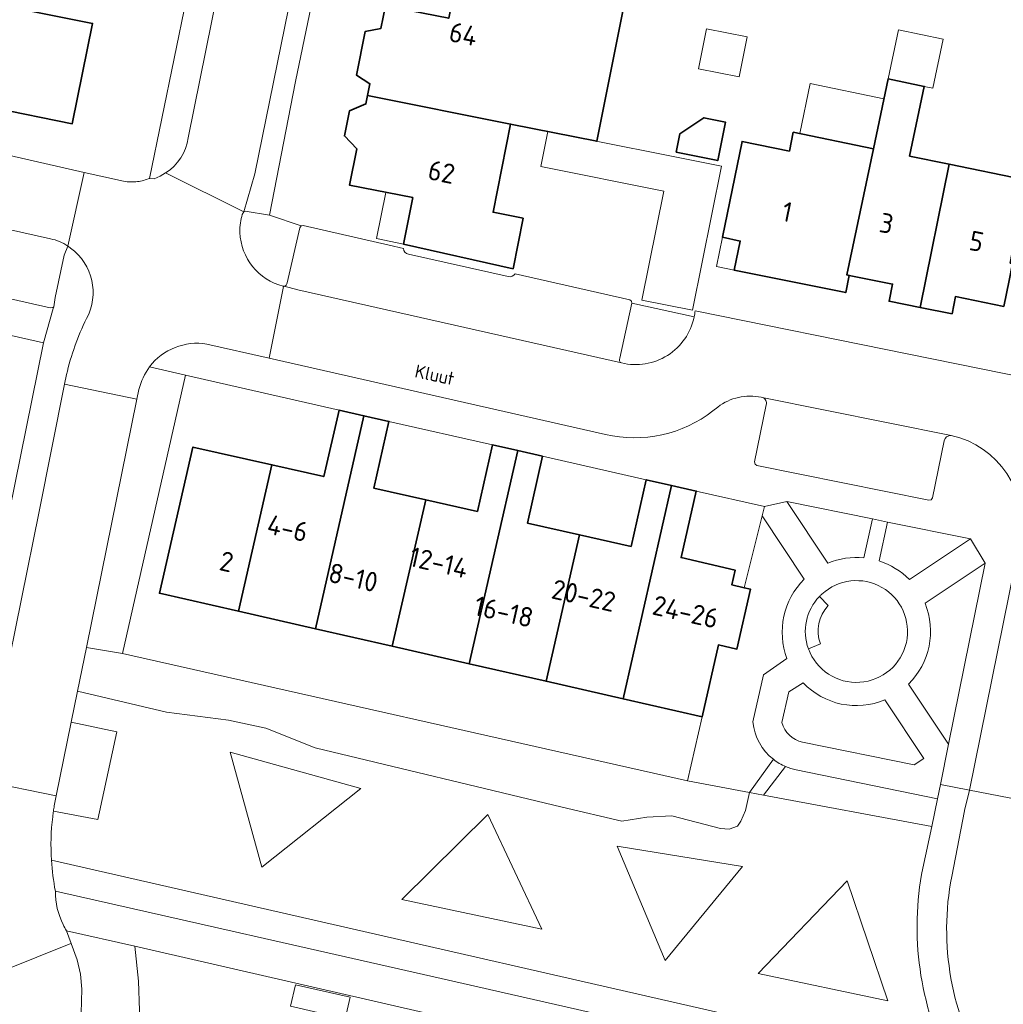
# Model space of a CAD drawing. Header units: metres. Extents: x 149984 to 156489, y 469398 to 478068.
# Tile 217 of 256: x 153212 to 153279, y 472026 to 472093. Entities that reach past the tile are written whole.
import ezdxf
from ezdxf.enums import TextEntityAlignment as Align

# ---------------------------------------------------------------- set-up
doc = ezdxf.new("R2010")
doc.units = ezdxf.units.M
doc.header["$LTSCALE"] = 0.75
for name, color, linetype, lineweight in [('B-WE-GR-BEPLANTING_CULTUUR_HEESTERS-GV', 252, 'Continuous', 18), ('B-WE-OG-BEBOUWING-GV', 6, 'Continuous', 35), ('B-WE-OG-BEBOUWING-T18', 1, 'Continuous', 18), ('B-WE-OG-BEBOUWING_LUIFEL-GV', 6, 'Continuous', 18), ('B-WE-OG-BEBOUWING_OVERBOUWING-GV', 6, 'Continuous', 18), ('B-WE-OG-TERREIN_BEGROEID-GV', 252, 'Continuous', 18), ('B-WE-OG-TERREIN_ERF-GV', 252, 'Continuous', 18), ('B-WE-OG-TOPOGRAFIE-T18', 7, 'Continuous', 18), ('B-WE-VH-OPENVERHARDING_BETONSTRAATSTEEN-GV', 252, 'Continuous', 18), ('B-WE-VH-OPENVERHARDING_TEGEL-GV', 252, 'Continuous', 18)]:
    doc.layers.add(name, color=color, linetype=linetype, lineweight=lineweight)
doc.styles.add('NLCS-ISO-M500-T18', font='NLCS-ISO.ttf', dxfattribs={"height": 0.9})
doc.styles.add('NLCS-ISO-M750-T18', font='NLCS-ISO.ttf', dxfattribs={"height": 1.35})

msp = doc.modelspace()

# ---------------------------------------------------------------- linework, layer by layer
at = {"layer": 'B-WE-GR-BEPLANTING_CULTUUR_HEESTERS-GV'}
for points in [[(153227.3, 472079.89, 0.039029), (153227.178, 472079.325)], [(153227.178, 472079.325, 0.043698), (153227.143, 472078.662)], [(153227.143, 472078.662, 0.335748), (153230.11, 472074.99)], [(153230.135, 472074.97, 0.078461), (153230.174, 472074.973)], [(153230.174, 472074.973, 0.370301), (153230.375, 472075.22)], [(153253.289, 472069.719, 0.423546), (153258.266, 472072.872)], [(153253.17, 472070.05, 0.431629), (153253.289, 472069.719)], [(153220.945, 472069.456, 0.098758), (153220.221, 472067.899)], [(153267.43, 472056, -0.123896), (153269.9, 472056.37)], [(153270.94, 472056.15, -0.115516), (153273.02, 472054.89)], [(153264.63, 472049.46, -0.293913), (153265.81, 472054.91)], [(153272.81, 472050.57, 0.73261), (153267.024, 472053.879)], [(153267.024, 472053.879, 0.020701), (153266.851, 472053.713)], [(153267.46, 472053.09, 0.282404), (153266.92, 472050.47)], [(153274.09, 472053.25, -0.303057), (153272.96, 472047.72)], [(153266.101, 472050.136, 0.749735), (153272.81, 472050.57)], [(153271.34, 472046.63, -0.310161), (153265.73, 472047.81)], [(153263.7, 472042.56, -0.202459), (153262.29, 472045.12)], [(153264.28, 472045.08, 0.289452), (153265.69, 472043.74)], [(153265.27, 472041.83, -0.051609), (153264.539, 472042.06)]]:
    msp.add_lwpolyline(points, format="xyb", dxfattribs=at)
at = {"layer": 'B-WE-GR-BEPLANTING_CULTUUR_HEESTERS-GV', "flags": 128}
for points in [[(153230.375, 472075.22), (153231.245, 472078.98), (153231.329, 472079.113), (153229.167, 472079.852), (153227.51, 472080.13), (153227.41, 472080.08), (153227.3, 472079.89)], [(153230.11, 472074.99), (153230.135, 472074.97)], [(153258.266, 472072.872), (153254, 472073.81), (153253.17, 472070.05)], [(153220.221, 472067.899), (153220.086, 472067.25), (153216.626, 472050.225), (153219.1, 472049.81), (153223.421, 472068.891), (153220.945, 472069.456)], [(153269.9, 472056.37), (153270.48, 472059.04), (153264.62, 472060.22), (153267.43, 472056)], [(153265.81, 472054.91), (153262.932, 472059.24), (153261.686, 472054.315)], [(153277.21, 472057.66), (153271.52, 472058.82), (153270.94, 472056.15)], [(153273.02, 472054.89), (153277.21, 472057.66)], [(153272.96, 472047.72), (153275.7, 472043.59), (153278.22, 472056)], [(153278.22, 472056), (153274.09, 472053.25)], [(153261.686, 472054.315), (153262.13, 472054.21), (153261.2, 472050.11), (153259.93, 472050.4), (153258.81, 472045.48), (153257.81, 472041.09), (153262.06, 472040.295), (153263.7, 472042.56)], [(153266.851, 472053.713), (153267.46, 472053.09)], [(153266.92, 472050.47), (153266.101, 472050.136)], [(153262.29, 472045.12), (153263.03, 472048.36), (153264.63, 472049.46)], [(153265.73, 472047.81), (153264.75, 472047.18), (153264.28, 472045.08)], [(153265.69, 472043.74), (153273.35, 472042.19), (153274.01, 472042.62), (153271.34, 472046.63)], [(153264.539, 472042.06), (153263.031, 472040.114), (153274.547, 472037.948), (153274.955, 472039.848), (153265.27, 472041.83)]]:
    msp.add_lwpolyline(points, dxfattribs=at)
for points in [[(153219.1, 472049.81), (153216.626, 472050.225), (153216.016, 472047.224), (153222.111, 472045.789), (153226.364, 472045.249), (153228.914, 472044.687), (153232.296, 472043.345), (153249.215, 472039.284), (153253.313, 472038.316), (153255.019, 472038.593), (153256.748, 472038.68), (153260.076, 472037.815), (153260.658, 472037.783), (153261.249, 472037.985), (153261.466, 472038.327), (153261.777, 472039.042), (153262.06, 472040.295), (153257.81, 472041.09)], [(153226.467, 472043.047), (153228.653, 472035.158), (153235.422, 472040.557)], [(153244.129, 472038.773), (153238.233, 472032.956), (153247.823, 472030.922)], [(153252.993, 472036.597), (153256.278, 472028.762), (153261.58, 472035.212)], [(153268.743, 472034.222), (153262.649, 472027.891), (153271.54, 472026.012)]]:
    msp.add_lwpolyline(points, close=True, dxfattribs=at)
at = {"layer": 'B-WE-OG-BEBOUWING-GV', "flags": 128}
for points in [[(153204.89, 472088.31), (153215.65, 472086.11), (153217.05, 472092.99), (153209.02, 472094.61), (153209.61, 472097.55), (153203.75, 472098.74), (153202.62, 472093.25), (153205.78, 472092.6)], [(153249.59, 472094.95), (153245.01, 472095.83), (153242.06, 472096.42), (153241.45, 472093.34), (153237.11, 472094.2), (153236.797, 472092.631), (153235.729, 472092.436), (153235.133, 472089.445), (153236.045, 472088.855), (153235.884, 472088.048), (153245.69, 472086.095), (153251.598, 472084.918), (153253.44, 472094.17), (153251.81, 472094.5)], [(153268.734, 472075.753), (153268.9, 472075.72), (153271.87, 472075.13), (153271.63, 472073.95), (153273.757, 472073.526), (153275.752, 472083.333), (153273.026, 472083.893), (153274.033, 472088.677), (153271.566, 472089.197), (153270.556, 472084.401)], [(153245.69, 472086.095), (153235.884, 472088.048), (153235.77, 472087.477), (153234.644, 472086.989), (153234.303, 472085.277), (153235.157, 472084.394), (153234.66, 472081.9), (153238.98, 472081.05), (153238.34, 472077.87), (153245.86, 472076.18), (153246.55, 472079.64), (153244.49, 472080.05)], [(153257.044, 472084.155), (153259.885, 472083.589), (153260.411, 472086.229), (153258.943, 472086.522), (153257.297, 472085.422)], [(153268.9, 472075.72), (153268.734, 472075.753), (153270.556, 472084.401), (153265.064, 472085.529), (153264.799, 472084.239), (153261.551, 472084.906), (153260.2, 472078.331), (153261.431, 472078.078), (153261.02, 472076.08), (153268.66, 472074.54)], [(153281.009, 472082.253), (153280.843, 472082.287), (153275.752, 472083.333), (153273.757, 472073.526), (153275.94, 472073.09), (153276.17, 472074.27), (153279.48, 472073.6), (153279.847, 472075.365), (153280.09, 472076.53), (153279.924, 472076.562)], [(153227.046, 472052.708), (153232.316, 472051.509), (153235.637, 472066.107), (153233.94, 472066.49), (153232.89, 472061.94), (153229.329, 472062.742)], [(153239.87, 472060.349), (153236.31, 472061.15), (153237.35, 472065.72), (153235.637, 472066.107), (153232.316, 472051.509), (153237.585, 472050.31)], [(153229.329, 472062.742), (153223.92, 472063.96), (153221.63, 472053.94), (153227.046, 472052.708)], [(153237.585, 472050.31), (153242.855, 472049.11), (153246.178, 472063.717), (153244.46, 472064.11), (153243.42, 472059.55), (153239.87, 472060.349)], [(153247.87, 472063.33), (153246.178, 472063.717), (153242.855, 472049.11), (153248.124, 472047.911), (153250.408, 472057.947), (153246.84, 472058.75)], [(153253.394, 472046.712), (153256.719, 472061.323), (153254.98, 472061.72), (153253.95, 472057.15), (153250.408, 472057.947), (153248.124, 472047.911)], [(153258.81, 472045.48), (153259.93, 472050.4), (153261.2, 472050.11), (153262.13, 472054.21), (153261.686, 472054.315), (153260.86, 472054.51), (153261.09, 472055.52), (153257.37, 472056.38), (153258.409, 472060.938), (153256.719, 472061.323), (153253.394, 472046.712)]]:
    msp.add_lwpolyline(points, close=True, dxfattribs=at)
at = {"layer": 'B-WE-OG-BEBOUWING_LUIFEL-GV', "flags": 128}
for points in [[(153271.566, 472089.197), (153274.033, 472088.677), (153274.631, 472088.551), (153275.339, 472091.913), (153272.274, 472092.559)], [(153271.274, 472087.81), (153266.229, 472088.872), (153265.506, 472085.438), (153270.556, 472084.401)], [(153238.98, 472081.05), (153237.133, 472081.413), (153236.495, 472078.241), (153238.34, 472077.87)], [(153261.02, 472076.08), (153261.431, 472078.078), (153260.2, 472078.331), (153259.796, 472076.327)]]:
    msp.add_lwpolyline(points, close=True, dxfattribs=at)
at = {"layer": 'B-WE-OG-BEBOUWING_OVERBOUWING-GV', "flags": 128}
for points in [[(153259.112, 472092.619), (153258.569, 472089.884), (153261.351, 472089.332), (153261.893, 472092.068)], [(153248.232, 472085.589), (153247.751, 472083.177), (153256.183, 472081.497), (153254.694, 472074.025), (153258.163, 472073.334), (153260.132, 472083.218)], [(153230.618, 472025.642), (153234.359, 472024.783), (153234.697, 472026.255), (153230.957, 472027.114)]]:
    msp.add_lwpolyline(points, close=True, dxfattribs=at)
at = {"layer": 'B-WE-OG-TERREIN_BEGROEID-GV', "flags": 128}
for points in [[(153273.934, 472035.096), (153274.547, 472037.948), (153263.031, 472040.114), (153262.06, 472040.295), (153261.777, 472039.042), (153261.466, 472038.327), (153261.249, 472037.985), (153260.658, 472037.783), (153260.076, 472037.815), (153256.748, 472038.68), (153255.019, 472038.593), (153253.313, 472038.316), (153249.215, 472039.284), (153232.296, 472043.345), (153228.914, 472044.687), (153226.364, 472045.249), (153222.111, 472045.789), (153216.016, 472047.224), (153215.584, 472045.099), (153218.699, 472044.449), (153217.408, 472038.432), (153214.364, 472039.016)], [(153214.226, 472035.642), (153275.83, 472021.57)]]:
    msp.add_lwpolyline(points, dxfattribs=at)
for points in [[(153226.467, 472043.047), (153235.422, 472040.557), (153228.653, 472035.158)], [(153244.129, 472038.773), (153247.823, 472030.922), (153238.233, 472032.956)], [(153252.993, 472036.597), (153261.58, 472035.212), (153256.278, 472028.762)], [(153268.743, 472034.222), (153271.54, 472026.012), (153262.649, 472027.891)]]:
    msp.add_lwpolyline(points, close=True, dxfattribs=at)
at = {"layer": 'B-WE-OG-TERREIN_BEGROEID-GV'}
for points in [[(153214.312, 472038.627, 0.046222), (153214.226, 472035.642)], [(153214.364, 472039.016, 0.005389), (153214.312, 472038.627)], [(153275.83, 472021.57, -0.168113), (153273.934, 472035.096)]]:
    msp.add_lwpolyline(points, format="xyb", dxfattribs=at)
at = {"layer": 'B-WE-OG-TERREIN_ERF-GV', "flags": 128}
for points in [[(153220.949, 472082.371), (153223.49, 472094.71), (153229.39, 472124.12), (153231.4, 472133.931), (153217.641, 472136.752)], [(153239.604, 472131.578), (153234.69, 472107.46), (153232.87, 472098.25), (153230.96, 472089.01), (153229.167, 472079.852), (153231.329, 472079.113), (153231.485, 472079.14), (153237.365, 472077.8), (153238.34, 472077.56)], [(153253.44, 472094.17), (153251.598, 472084.918), (153245.69, 472086.095), (153244.49, 472080.05), (153246.55, 472079.64), (153245.86, 472076.18), (153238.34, 472077.87), (153238.98, 472081.05), (153234.66, 472081.9), (153235.157, 472084.394), (153234.303, 472085.277), (153234.644, 472086.989), (153235.77, 472087.477), (153235.884, 472088.048), (153236.045, 472088.855), (153235.133, 472089.445), (153235.729, 472092.436), (153236.797, 472092.631), (153237.11, 472094.2)], [(153279.48, 472073.6), (153276.17, 472074.27), (153275.94, 472073.09), (153273.757, 472073.526), (153271.63, 472073.95), (153271.87, 472075.13), (153268.9, 472075.72), (153268.66, 472074.54), (153261.02, 472076.08), (153261.431, 472078.078), (153260.2, 472078.331), (153261.551, 472084.906), (153264.799, 472084.239), (153265.064, 472085.529), (153270.556, 472084.401), (153271.566, 472089.197), (153274.033, 472088.677), (153273.026, 472083.893), (153275.752, 472083.333), (153280.843, 472082.287)], [(153205.462, 472085.281), (153216.463, 472082.784), (153219.17, 472082.17)], [(153258.332, 472073.3), (153287.615, 472067.356), (153292.13, 472066.44), (153295.154, 472080.952)], [(153238.69, 472077.18), (153245.52, 472075.64)], [(153246, 472075.83), (153253.85, 472074.05), (153253.968, 472073.957), (153254, 472073.81), (153258.266, 472072.872)], [(153209.75, 472051.8), (153213.69, 472071.11), (153203.78, 472073.35)], [(153248.17, 472023.27), (153219.94, 472029.76), (153220.2, 472027.36), (153220.27, 472025.34)]]:
    msp.add_lwpolyline(points, dxfattribs=at)
for points in [[(153204.89, 472088.31), (153205.78, 472092.6), (153202.62, 472093.25), (153203.75, 472098.74), (153209.61, 472097.55), (153209.02, 472094.61), (153217.05, 472092.99), (153215.65, 472086.11)], [(153257.044, 472084.155), (153257.297, 472085.422), (153258.943, 472086.522), (153260.411, 472086.229), (153259.885, 472083.589)], [(153232.316, 472051.509), (153227.046, 472052.708), (153221.63, 472053.94), (153223.92, 472063.96), (153229.329, 472062.742), (153232.89, 472061.94), (153233.94, 472066.49), (153223.421, 472068.891), (153219.1, 472049.81), (153257.81, 472041.09), (153258.81, 472045.48), (153253.394, 472046.712), (153248.124, 472047.911), (153242.855, 472049.11), (153237.585, 472050.31)], [(153239.87, 472060.349), (153243.42, 472059.55), (153244.46, 472064.11), (153237.35, 472065.72), (153236.31, 472061.15)], [(153254.98, 472061.72), (153247.87, 472063.33), (153246.84, 472058.75), (153250.408, 472057.947), (153253.95, 472057.15)], [(153262.932, 472059.24), (153263.08, 472059.88), (153258.409, 472060.938), (153257.37, 472056.38), (153261.09, 472055.52), (153260.86, 472054.51), (153261.686, 472054.315)]]:
    msp.add_lwpolyline(points, close=True, dxfattribs=at)
at = {"layer": 'B-WE-OG-TERREIN_ERF-GV'}
for points in [[(153219.17, 472082.17, 0.074802), (153220.119, 472082.149)], [(153220.119, 472082.149, 0.067176), (153220.949, 472082.371)], [(153238.34, 472077.56, 0.328664), (153238.69, 472077.18)], [(153245.52, 472075.64, 0.307918), (153246, 472075.83)], [(153258.266, 472072.872, 0.02809), (153258.332, 472073.3)]]:
    msp.add_lwpolyline(points, format="xyb", dxfattribs=at)
at = {"layer": 'B-WE-VH-OPENVERHARDING_BETONSTRAATSTEEN-GV', "flags": 128}
for points in [[(153237.13, 472139.767), (153236.967, 472139.589), (153235.21, 472137.666), (153234.101, 472135.211), (153232.922, 472131.331), (153232.533, 472129.318), (153223.6, 472085.14)], [(153222.05, 472082.74), (153227.41, 472080.08), (153228.16, 472082.68), (153238.148, 472131.726)], [(153238.148, 472131.726), (153228.16, 472082.68), (153227.41, 472080.08), (153227.51, 472080.13), (153229.167, 472079.852), (153230.96, 472089.01), (153232.87, 472098.25), (153234.69, 472107.46), (153239.604, 472131.578)], [(153215.339, 472077.735), (153216.463, 472082.784), (153205.462, 472085.281)], [(153219.17, 472082.17), (153216.463, 472082.784), (153215.339, 472077.735)], [(153227.3, 472079.89), (153227.41, 472080.08), (153222.05, 472082.74), (153221.682, 472082.517), (153221.257, 472082.341), (153220.949, 472082.371)], [(153203.567, 472080.37), (153203.39, 472080.358), (153202.48, 472076.33), (153202.515, 472076.189), (153202.63, 472076.1), (153214.138, 472073.5), (153214.313, 472073.518), (153214.381, 472073.559), (153214.489, 472074.198), (153215.106, 472077.116), (153215.339, 472077.735)], [(153205.29, 472080.22), (153214.17, 472078.23)], [(153214.17, 472078.23), (153205.29, 472080.22)], [(153238.34, 472077.56), (153237.365, 472077.8), (153231.485, 472079.14), (153231.329, 472079.113), (153231.245, 472078.98), (153230.375, 472075.22)], [(153245.52, 472075.64), (153238.69, 472077.18)], [(153253.17, 472070.05), (153254, 472073.81), (153253.968, 472073.957), (153253.85, 472074.05), (153246, 472075.83)], [(153224.88, 472071.01), (153229.135, 472070.047), (153230.135, 472074.97), (153230.11, 472074.99)], [(153230.135, 472074.97), (153229.135, 472070.047), (153252.19, 472064.83)], [(153230.174, 472074.973), (153231.11, 472074.73), (153253.289, 472069.719)], [(153253.289, 472069.719), (153231.11, 472074.73), (153230.174, 472074.973)], [(153280.61, 472057.6), (153277.136, 472040.44), (153281.972, 472039.503), (153287.07, 472064.502), (153287.615, 472067.356), (153258.332, 472073.3)], [(153215.26, 472068.92), (153215.129, 472068.268), (153220.086, 472067.25), (153220.221, 472067.899)], [(153209.619, 472041.052), (153214.56, 472040.067), (153215.584, 472045.099), (153216.016, 472047.224), (153216.626, 472050.225), (153220.086, 472067.25), (153215.129, 472068.268), (153213.379, 472059.541), (153209.738, 472041.583)], [(153262.87, 472067.37), (153262.938, 472067.356)], [(153275.877, 472064.757), (153262.938, 472067.356)], [(153262.938, 472067.356), (153275.877, 472064.757)], [(153259.55, 472066.44), (153259.89, 472066.7)], [(153263.21, 472066.85), (153262.41, 472062.94), (153262.446, 472062.787), (153262.57, 472062.69), (153274.35, 472060.31), (153274.512, 472060.341), (153274.6, 472060.48), (153275.4, 472064.39)], [(153267.46, 472053.09), (153266.851, 472053.713)], [(153266.101, 472050.136), (153266.92, 472050.47)], [(153214.421, 472039.381), (153214.56, 472040.067), (153209.619, 472041.052)], [(153280.76, 472033.21), (153281.297, 472036.291), (153281.681, 472038.093), (153281.895, 472039.135), (153281.972, 472039.503), (153277.136, 472040.44), (153276.805, 472039.048), (153276.803, 472039.038), (153275.917, 472034.535)], [(153215.583, 472029.934), (153215.261, 472030.814)], [(153204.66, 471965.98), (153205.118, 471967.904), (153211.37, 472000), (153215.817, 472021.47), (153216.273, 472025.174), (153216.313, 472026.804), (153216.221, 472027.834), (153215.99, 472028.823), (153215.583, 472029.934), (153215.546, 472029.943), (153210.887, 472028.059)], [(153210.887, 472028.059), (153215.546, 472029.943), (153215.583, 472029.934)]]:
    msp.add_lwpolyline(points, dxfattribs=at)
at = {"layer": 'B-WE-VH-OPENVERHARDING_BETONSTRAATSTEEN-GV'}
for points in [[(153223.6, 472085.14, -0.215142), (153222.05, 472082.74)], [(153220.119, 472082.149, -0.074802), (153219.17, 472082.17)], [(153220.949, 472082.371, -0.067176), (153220.119, 472082.149)], [(153227.178, 472079.325, -0.039029), (153227.3, 472079.89)], [(153227.143, 472078.662, -0.043698), (153227.178, 472079.325)], [(153230.11, 472074.99, -0.335748), (153227.143, 472078.662)], [(153214.17, 472078.23, -0.093502), (153215.339, 472077.735)], [(153215.339, 472077.735, 0.093502), (153214.17, 472078.23)], [(153215.339, 472077.735, -0.016899), (153215.54, 472077.59)], [(153215.54, 472077.59, -0.37472), (153216.63, 472072.76)], [(153238.69, 472077.18, -0.328664), (153238.34, 472077.56)], [(153246, 472075.83, -0.307918), (153245.52, 472075.64)], [(153230.174, 472074.973, -0.078461), (153230.135, 472074.97)], [(153230.375, 472075.22, -0.370301), (153230.174, 472074.973)], [(153258.332, 472073.3, -0.02809), (153258.266, 472072.872)], [(153216.63, 472072.76, 0.057878), (153215.26, 472068.92)], [(153258.266, 472072.872, -0.423546), (153253.289, 472069.719)], [(153220.945, 472069.456, -0.280473), (153224.88, 472071.01)], [(153253.289, 472069.719, -0.431629), (153253.17, 472070.05)], [(153220.221, 472067.899, -0.098758), (153220.945, 472069.456)], [(153259.89, 472066.7, -0.221449), (153262.87, 472067.37)], [(153262.938, 472067.356, -0.419005), (153263.21, 472066.85)], [(153252.19, 472064.83, 0.228275), (153259.55, 472066.44)], [(153275.4, 472064.39, -0.379192), (153275.877, 472064.757)], [(153275.877, 472064.757, -0.404209), (153280.61, 472057.6)], [(153266.851, 472053.713, 0.290151), (153266.101, 472050.136)], [(153266.92, 472050.47, -0.282404), (153267.46, 472053.09)], [(153214.364, 472039.016, -0.008441), (153214.421, 472039.381)], [(153214.226, 472035.642, -0.046222), (153214.312, 472038.627)], [(153214.312, 472038.627, -0.005389), (153214.364, 472039.016)], [(153214.494, 472033.522, -0.03204), (153214.226, 472035.642)], [(153275.917, 472034.535, 0.18507), (153278.324, 472021)], [(153215.029, 472031.232, -0.116557), (153214.494, 472033.522)], [(153215.261, 472030.814, -0.02438), (153215.029, 472031.232)]]:
    msp.add_lwpolyline(points, format="xyb", dxfattribs=at)
at = {"layer": 'B-WE-VH-OPENVERHARDING_TEGEL-GV', "flags": 128}
for points in [[(153231.554, 472134.678), (153231.4, 472133.931), (153229.39, 472124.12), (153223.49, 472094.71), (153220.949, 472082.371), (153221.257, 472082.341), (153221.682, 472082.517), (153222.05, 472082.74)], [(153223.6, 472085.14), (153232.533, 472129.318), (153232.922, 472131.331)], [(153181.022, 472078.532), (153182.73, 472078.14), (153189.86, 472076.51), (153191.557, 472076.123), (153193.259, 472075.734), (153200.38, 472074.14), (153202.097, 472073.741), (153203.78, 472073.35), (153213.69, 472071.11), (153214.351, 472073.452), (153214.381, 472073.559), (153214.313, 472073.518), (153214.138, 472073.5), (153202.63, 472076.1), (153202.515, 472076.189), (153202.48, 472076.33), (153203.39, 472080.358)], [(153215.339, 472077.735), (153215.106, 472077.116), (153214.489, 472074.198), (153214.381, 472073.559), (153214.351, 472073.452), (153213.69, 472071.11), (153209.75, 472051.8), (153208.893, 472047.524), (153207.458, 472040.361), (153207.074, 472037.202), (153209.162, 472036.728)], [(153252.19, 472064.83), (153229.135, 472070.047), (153224.88, 472071.01)], [(153209.738, 472041.583), (153213.379, 472059.541), (153215.129, 472068.268), (153215.26, 472068.92)], [(153220.945, 472069.456), (153223.421, 472068.891), (153233.94, 472066.49), (153235.637, 472066.107), (153237.35, 472065.72), (153244.46, 472064.11), (153246.178, 472063.717), (153247.87, 472063.33), (153254.98, 472061.72), (153256.719, 472061.323), (153258.409, 472060.938), (153263.08, 472059.88), (153264.62, 472060.22), (153270.48, 472059.04), (153271.52, 472058.82), (153277.21, 472057.66), (153278.22, 472056), (153275.7, 472043.59), (153275.149, 472040.825), (153277.136, 472040.44), (153280.61, 472057.6)], [(153262.938, 472067.356), (153262.87, 472067.37)], [(153259.89, 472066.7), (153259.55, 472066.44)], [(153275.4, 472064.39), (153274.6, 472060.48), (153274.512, 472060.341), (153274.35, 472060.31), (153262.57, 472062.69), (153262.446, 472062.787), (153262.41, 472062.94), (153263.21, 472066.85)], [(153267.43, 472056), (153264.62, 472060.22), (153263.08, 472059.88), (153262.932, 472059.24), (153265.81, 472054.91)], [(153270.94, 472056.15), (153271.52, 472058.82), (153270.48, 472059.04), (153269.9, 472056.37)], [(153274.09, 472053.25), (153278.22, 472056), (153277.21, 472057.66), (153273.02, 472054.89)], [(153264.63, 472049.46), (153263.03, 472048.36), (153262.29, 472045.12)], [(153264.28, 472045.08), (153264.75, 472047.18), (153265.73, 472047.81)], [(153265.27, 472041.83), (153274.955, 472039.848), (153275.149, 472040.825), (153275.7, 472043.59), (153272.96, 472047.72)], [(153271.34, 472046.63), (153274.01, 472042.62), (153273.35, 472042.19), (153265.69, 472043.74)], [(153214.364, 472039.016), (153217.408, 472038.432), (153218.699, 472044.449), (153215.584, 472045.099), (153214.56, 472040.067)], [(153263.7, 472042.56), (153262.06, 472040.295), (153263.031, 472040.114)], [(153263.031, 472040.114), (153264.539, 472042.06)], [(153277.136, 472040.44), (153275.149, 472040.825), (153274.955, 472039.848), (153274.547, 472037.948), (153273.934, 472035.096)], [(153214.56, 472040.067), (153214.421, 472039.381)], [(153275.917, 472034.535), (153276.803, 472039.038), (153276.805, 472039.048), (153277.136, 472040.44)], [(153275.83, 472021.57), (153214.226, 472035.642)], [(153278.899, 472018.906), (153240.933, 472027.54), (153214.494, 472033.522)], [(153214.494, 472033.522), (153240.933, 472027.54), (153278.899, 472018.906)], [(153204.586, 471964.156), (153208.25, 471963.32), (153213.04, 471987.2), (153213.37, 471988.71), (153215.624, 472000), (153219.89, 472021.37), (153220.05, 472022.24), (153220.25, 472024.35), (153220.27, 472025.34), (153220.2, 472027.36), (153219.94, 472029.76), (153215.261, 472030.814)], [(153215.261, 472030.814), (153215.583, 472029.934), (153215.99, 472028.823), (153216.221, 472027.834), (153216.313, 472026.804), (153216.273, 472025.174), (153218.095, 472022.986), (153217.724, 472020.769), (153213.562, 472000), (153207.441, 471969.451), (153205.118, 471967.904), (153204.66, 471965.98)], [(153215.261, 472030.814), (153219.94, 472029.76), (153248.17, 472023.27), (153249.64, 472022.92), (153262.398, 472020.018), (153269.706, 472018.363), (153277.91, 472016.51), (153279.06, 472016.27), (153279.03, 472017.21)]]:
    msp.add_lwpolyline(points, dxfattribs=at)
at = {"layer": 'B-WE-VH-OPENVERHARDING_TEGEL-GV'}
for points in [[(153222.05, 472082.74, 0.215142), (153223.6, 472085.14)], [(153215.54, 472077.59, 0.016899), (153215.339, 472077.735)], [(153216.63, 472072.76, 0.37472), (153215.54, 472077.59)], [(153215.26, 472068.92, -0.057878), (153216.63, 472072.76)], [(153224.88, 472071.01, 0.280473), (153220.945, 472069.456)], [(153262.87, 472067.37, 0.221449), (153259.89, 472066.7)], [(153263.21, 472066.85, 0.419005), (153262.938, 472067.356)], [(153259.55, 472066.44, -0.228275), (153252.19, 472064.83)], [(153275.877, 472064.757, 0.379192), (153275.4, 472064.39)], [(153280.61, 472057.6, 0.404209), (153275.877, 472064.757)], [(153269.9, 472056.37, 0.123896), (153267.43, 472056)], [(153273.02, 472054.89, 0.115516), (153270.94, 472056.15)], [(153265.81, 472054.91, 0.293913), (153264.63, 472049.46)], [(153267.024, 472053.879, -0.73261), (153272.81, 472050.57)], [(153266.101, 472050.136, -0.290151), (153266.851, 472053.713)], [(153266.851, 472053.713, -0.020701), (153267.024, 472053.879)], [(153272.96, 472047.72, 0.303057), (153274.09, 472053.25)], [(153272.81, 472050.57, -0.749735), (153266.101, 472050.136)], [(153265.73, 472047.81, 0.310161), (153271.34, 472046.63)], [(153262.29, 472045.12, 0.202459), (153263.7, 472042.56)], [(153265.69, 472043.74, -0.289452), (153264.28, 472045.08)], [(153263.7, 472042.56, 0.064792), (153264.539, 472042.06)], [(153264.539, 472042.06, -0.064792), (153263.7, 472042.56)], [(153264.539, 472042.06, 0.051609), (153265.27, 472041.83)], [(153214.421, 472039.381, 0.008441), (153214.364, 472039.016)], [(153214.226, 472035.642, 0.03204), (153214.494, 472033.522)], [(153273.934, 472035.096, 0.168113), (153275.83, 472021.57)], [(153278.324, 472021, -0.18507), (153275.917, 472034.535)], [(153214.494, 472033.522, 0.116557), (153215.029, 472031.232)], [(153215.029, 472031.232, 0.02438), (153215.261, 472030.814)]]:
    msp.add_lwpolyline(points, format="xyb", dxfattribs=at)

# ---------------------------------------------------------------- texts
at = {"layer": 'B-WE-OG-BEBOUWING-T18', "style": 'NLCS-ISO-M750-T18'}
for s, rotation, p in [('64', 348.7, (153242.452, 472092.262)), ('62', 348.8, (153240.96, 472082.809)), ('1', 348.5, (153264.642, 472080.074)), ('3', 348.8, (153271.455, 472079.291)), ('5', 348.6, (153277.619, 472078.058)), ('4-6', 347.3, (153230.414, 472058.397)), ('2', 347.2, (153226.228, 472056.106)), ('12-14', 347.3, (153240.776, 472056.045)), ('8-10', 347.2, (153234.912, 472055.021)), ('20-22', 347.3, (153250.701, 472053.781)), ('16-18', 347.2, (153245.222, 472052.674)), ('24-26', 347.3, (153257.679, 472052.668))]:
    msp.add_text(s, height=1.35, rotation=rotation, dxfattribs=at).set_placement(p, align=Align.MIDDLE)
at = {"layer": 'B-WE-OG-TOPOGRAFIE-T18', "style": 'NLCS-ISO-M500-T18'}
msp.add_text('Kluut', height=0.9, rotation=348, dxfattribs=at).set_placement((153240.494, 472068.907), align=Align.MIDDLE)

doc.saveas('drawing.dxf')
